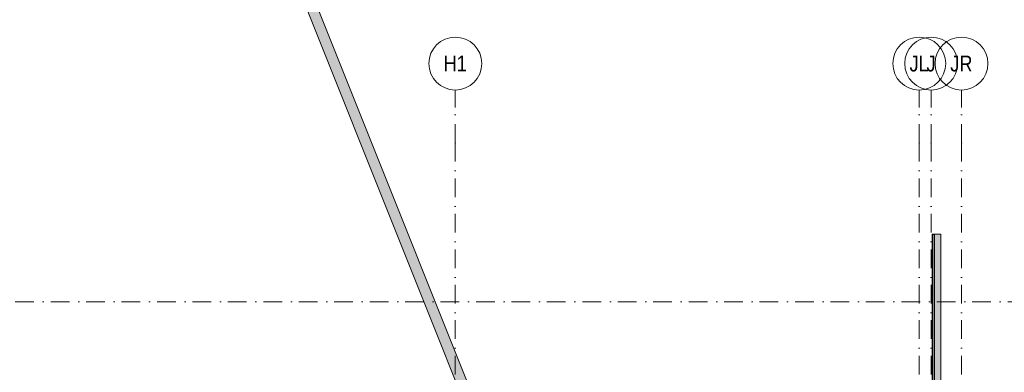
# Model space of a CAD drawing. Header units: millimetres. Extents: x -14761 to 157739, y -22400 to 107990.
# Tile 80 of 81: x 126760 to 145384, y 87866 to 94529. Entities that reach past the tile are written whole.
import ezdxf

# ---------------------------------------------------------------- set-up
doc = ezdxf.new("R2010")
doc.units = ezdxf.units.MM
doc.header["$MEASUREMENT"] = 0
doc.linetypes.add('Штрихпунктирная', pattern=[670.277762, 352.777767, -176.388884, 0, -141.111112])
for name, color, linetype in [('Конструктив - Стены Внутр сущ.', 7, 'Continuous'), ('Конструктив - Стены наружние фасад', 7, 'Continuous'), ('Элемент Модели - Оси', 7, 'Continuous')]:
    doc.layers.add(name, color=color, linetype=linetype)
doc.styles.add('СГЕНЕРИР_СТИЛЬ_3', font='txt')

msp = doc.modelspace()

# ---------------------------------------------------------------- hatches: boundary and pattern name
at = {"layer": 'Конструктив - Стены Внутр сущ.', "linetype": 'Continuous', "lineweight": 0, "true_color": 0x000000}
msp.add_hatch(color=18, dxfattribs=at).paths.add_polyline_path([(139450, 77130), (127106, 107990), (126920, 107916), (139234, 77130)])
at = {"layer": 'Конструктив - Стены наружние фасад', "linetype": 'Continuous', "lineweight": 0, "true_color": 0x000000}
for points in [[(144035, 90475), (144020, 90475), (144020, 80035), (144035, 80035)], [(144035, 90475), (144035, 80035), (144065, 80035), (144065, 90475)], [(144065, 90475), (144065, 80035), (144185, 80035), (144185, 90475)]]:
    msp.add_hatch(color=18, dxfattribs=at).paths.add_polyline_path(points)

# ---------------------------------------------------------------- linework, layer by layer
at = {"layer": 'Конструктив - Стены Внутр сущ.', "color": 251, "linetype": 'Continuous', "lineweight": 20, "true_color": 0x575757, "flags": 128}
for points in [[(126920, 107916), (139234, 77130)], [(139450, 77130), (127106, 107990)]]:
    msp.add_lwpolyline(points, dxfattribs=at)
at = {"layer": 'Конструктив - Стены наружние фасад', "color": 251, "linetype": 'Continuous', "lineweight": 20, "true_color": 0x575757}
for p, q in [((144035, 80035), (144035, 90475)), ((144065, 80035), (144065, 90475))]:
    msp.add_line(p, q, dxfattribs=at)
at = {"layer": 'Конструктив - Стены наружние фасад', "color": 251, "linetype": 'Continuous', "lineweight": 20, "true_color": 0x575757, "flags": 128}
for points in [[(144020, 90475), (144020, 80035)], [(144185, 80035), (144185, 90475)]]:
    msp.add_lwpolyline(points, dxfattribs=at)
at = {"layer": 'Конструктив - Стены наружние фасад', "color": 251, "linetype": 'Continuous', "lineweight": 15, "true_color": 0x575757, "flags": 128}
msp.add_lwpolyline([(144020, 90475), (144035, 90475)], dxfattribs=at)
at = {"layer": 'Конструктив - Стены наружние фасад', "color": 251, "linetype": 'Continuous', "lineweight": 30, "true_color": 0x575757, "flags": 128}
msp.add_lwpolyline([(144035, 90475), (144065, 90475)], dxfattribs=at)
at = {"layer": 'Конструктив - Стены наружние фасад', "color": 251, "linetype": 'Continuous', "lineweight": 5, "true_color": 0x575757, "flags": 128}
msp.add_lwpolyline([(144065, 90475), (144185, 90475)], dxfattribs=at)
at = {"layer": 'Элемент Модели - Оси', "color": 7, "linetype": 'Штрихпунктирная', "lineweight": 15}
for p, q in [((135000, 92200), (135000, 93200)), ((143775, 92200), (143775, 93200)), ((144000, 92200), (144000, 93200)), ((144575, 92200), (144575, 93200)), ((135000, 92200), (135000, -1975)), ((143775, 92200), (143775, -1975)), ((144000, 92200), (144000, -1975)), ((144575, 92200), (144575, -1975)), ((-12761, 89200), (155650, 89200))]:
    msp.add_line(p, q, dxfattribs=at)
at = {"layer": 'Элемент Модели - Оси', "color": 7, "linetype": 'Continuous', "lineweight": 15}
for centre in [(135000, 93700), (143775, 93700), (144000, 93700), (144575, 93700)]:
    msp.add_circle(centre, 500, dxfattribs=at)
at = {"layer": 'Элемент Модели - Оси', "color": 7, "linetype": 'Штрихпунктирная', "lineweight": 15}
for p in [(135000, 92200), (135000, 92200), (143775, 92200), (143775, 92200), (144000, 92200), (144000, 92200), (144575, 92200), (144575, 92200)]:
    msp.add_point(p, dxfattribs=at)

# ---------------------------------------------------------------- texts
at = {"layer": 'Элемент Модели - Оси', "color": 30, "lineweight": 5, "true_color": 0xff823e, "char_height": 300, "attachment_point": 4, "style": 'СГЕНЕРИР_СТИЛЬ_3'}
for s, insert in [('\\A1;{\\pql;\\pt0;\\fArial Narrow|b0|i0|c204|p34;H1}', (134778, 93702)), ('\\A1;{\\pql;\\pt0;\\fArial Narrow|b0|i0|c204|p34;JL}', (143591, 93699)), ('\\A1;{\\pql;\\pt0;\\fArial Narrow|b0|i0|c204|p34;J}', (143912, 93699)), ('\\A1;{\\pql;\\pt0;\\fArial Narrow|b0|i0|c204|p34;JR}', (144362, 93699))]:
    msp.add_mtext(s, dxfattribs=dict(at, insert=insert))

doc.saveas('drawing.dxf')
